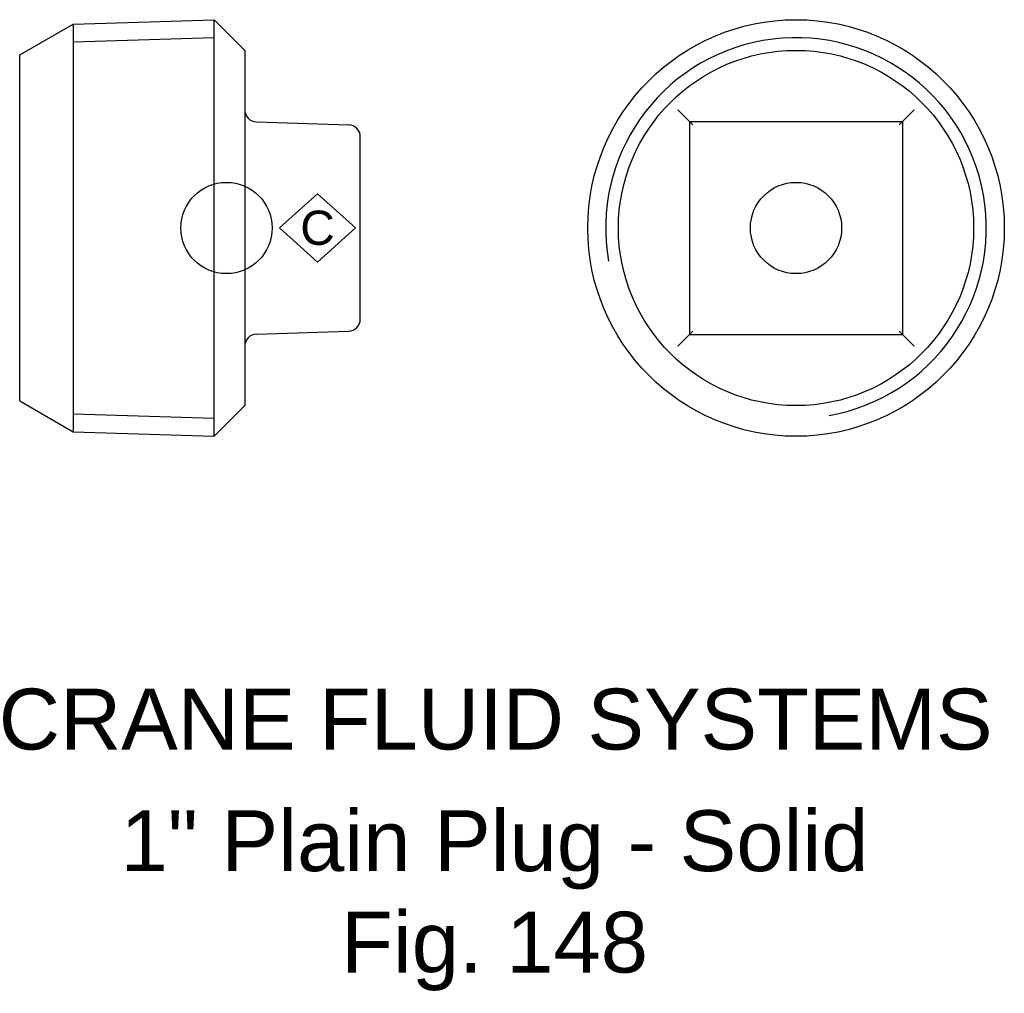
# Model space of a CAD drawing. Extents: x -17 to 63.9, y -62.9 to 17.1.
import ezdxf

# ---------------------------------------------------------------- set-up
doc = ezdxf.new("R2010")
doc.units = 0
doc.header["$MEASUREMENT"] = 0
doc.layers.get('0').update_dxf_attribs({"linetype": 'CONTINUOUS'})
for name, color, linetype in [('DETAIL', 2, 'CONTINUOUS'), ('ORIGIN', 6, 'CONTINUOUS'), ('SYMBOL', 3, 'CONTINUOUS')]:
    doc.layers.add(name, color=color, linetype=linetype)
doc.layers.add('TEXT', color=7, linetype='CONTINUOUS', lineweight=13)
doc.styles.add('fastrack', font='ARIAL.TTF')

# ---------------------------------------------------------------- blocks, each defined once
blk = doc.blocks.new('C Symbol')
at = {"layer": 'SYMBOL'}
for p, q in [((-10, 0), (0, 9)), ((0, 9), (10, 0)), ((0, -9), (-10, 0)), ((10, 0), (0, -9))]:
    blk.add_line(p, q, dxfattribs=at)
at = {"layer": 'SYMBOL', "insert": (0, 0), "char_height": 9, "attachment_point": 5, "style": 'fastrack'}
blk.add_mtext('C', dxfattribs=at)

msp = doc.modelspace()

# ---------------------------------------------------------------- linework, layer by layer
at = {"layer": 'DETAIL'}
for p, q in [((-12.604, 16.757), (-1.021, 17.121)), ((-1.021, -17.121), (-1.021, 17.121)), ((1.5, 14.6), (-1.021, 17.121)), ((-1.021, -17.121), (-1.021, 17.121)), ((-17, 14.219), (-12.604, 16.757)), ((-12.604, 16.757), (-12.604, -16.757)), ((-12.604, 16.757), (-12.604, -16.757)), ((-1.021, 15.641), (-12.604, 15.277)), ((1.5, 14.6), (1.5, -14.6)), ((-17, -14.219), (-17, 14.219)), ((38.097, 8.72), (37.097, 9.719)), ((55.536, 8.72), (56.535, 9.719)), ((2.469, 8.72), (10.031, 8.482)), ((38.066, 8.75), (55.566, 8.75)), ((38.066, 8.75), (38.066, -8.75)), ((38.097, 8.72), (38.334, 8.482)), ((55.536, 8.72), (55.298, 8.482)), ((55.566, 8.75), (55.566, -8.75)), ((11, -7.482), (11, 7.482)), ((2.469, -8.72), (10.031, -8.482)), ((37.097, -9.719), (38.097, -8.72)), ((38.066, -8.75), (55.566, -8.75)), ((38.066, -8.75), (55.566, -8.75)), ((38.097, -8.72), (38.334, -8.482)), ((55.536, -8.72), (55.298, -8.482)), ((55.536, -8.72), (56.535, -9.719)), ((-17, -14.219), (-12.604, -16.757)), ((-12.604, -15.277), (-1.021, -15.641)), ((1.5, -14.6), (-1.021, -17.121)), ((-12.604, -16.757), (-1.021, -17.121))]:
    msp.add_line(p, q, dxfattribs=at)
for radius in [17.121, 14.6]:
    msp.add_circle((46.816, 0), radius, dxfattribs=at)
at = {"layer": 'DETAIL', "ltscale": 25.458246}
msp.add_arc((46.816, 0), 15.641, 280, 190, dxfattribs=at)
at = {"layer": 'DETAIL'}
for centre, start, end in [((2.5, 9.719), 180, 268.2), ((10, 7.482), 0, 88.2), ((10, -7.482), 271.8, 0), ((2.5, -9.719), 91.8, 180)]:
    msp.add_arc(centre, 1, start, end, dxfattribs=at)
at = {"layer": 'ORIGIN'}
for centre in [(0, 0), (46.816, 0)]:
    msp.add_circle(centre, 3.75, dxfattribs=at)

# ---------------------------------------------------------------- block references
at = {"xscale": 0.3125, "yscale": 0.3125, "zscale": 0.3125}
msp.add_blockref('C Symbol', (7.484, 0), dxfattribs=at)

# ---------------------------------------------------------------- texts
at = {"layer": 'TEXT', "char_height": 5, "attachment_point": 2, "style": 'fastrack'}
for s, insert in [('CRANE FLUID SYSTEMS', (22.03, -37.867)), ('\\A1;1" Plain Plug - Solid\\PFig. 148', (22.03, -47.867))]:
    msp.add_mtext(s, dxfattribs=dict(at, insert=insert))

doc.saveas('drawing.dxf')
